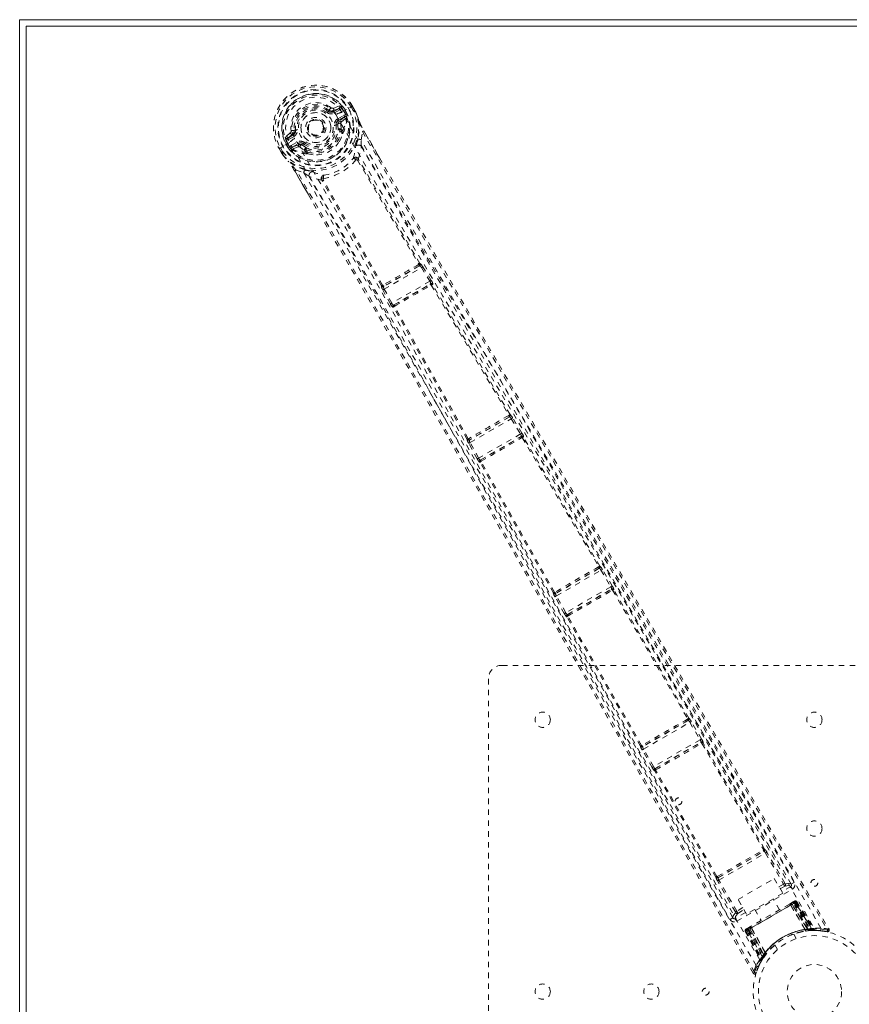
# Model space of a CAD drawing. Header units: inches. Extents: x 17.8 to 113.3, y 44.2 to 80.
# Tile 2 of 6: x 17.8 to 33.1, y 61.8 to 80. Entities that reach past the tile are written whole.
import ezdxf

# ---------------------------------------------------------------- set-up
doc = ezdxf.new("R2010")
doc.units = ezdxf.units.IN
doc.header["$MEASUREMENT"] = 0
doc.linetypes.add('SLD-Dashed', pattern=[0.075, 0.05, -0.025])
doc.linetypes.add('SLD-Solid', pattern=[0])

msp = doc.modelspace()

# ---------------------------------------------------------------- linework, layer by layer
at = {"color": 7, "linetype": 'SLD-Solid', "lineweight": 15}
for p, q in [((17.833, 79.956), (113.333, 79.956)), ((17.833, 44.206), (17.833, 79.956)), ((17.951, 44.324), (17.951, 79.837)), ((17.951, 79.837), (113.215, 79.837)), ((17.951, 79.837), (17.951, 44.324)), ((113.215, 79.837), (17.951, 79.837))]:
    msp.add_line(p, q, dxfattribs=at)
at = {"color": 7, "linetype": 'SLD-Dashed', "lineweight": 0}
for p, q in [((23.511, 78.271), (23.526, 78.29)), ((23.562, 78.337), (23.526, 78.29)), ((23.526, 78.29), (23.532, 78.286)), ((23.599, 78.282), (23.71, 78.323)), ((23.599, 78.282), (23.61, 78.264)), ((23.719, 78.369), (23.604, 78.33)), ((23.71, 78.323), (23.61, 78.264)), ((23.725, 78.297), (23.625, 78.238)), ((23.761, 78.252), (23.907, 78.336)), ((23.761, 78.252), (23.761, 78.252)), ((23.796, 78.272), (23.8, 78.274)), ((23.833, 78.205), (23.796, 78.272)), ((23.796, 78.272), (23.796, 78.272)), ((23.835, 78.212), (23.8, 78.274)), ((23.826, 78.289), (23.862, 78.226)), ((23.862, 78.225), (23.836, 78.212)), ((23.862, 78.226), (23.862, 78.225)), ((23.907, 78.336), (23.953, 78.363)), ((23.931, 78.35), (23.955, 78.364)), ((23.969, 78.283), (23.931, 78.35)), ((23.957, 78.365), (23.953, 78.363)), ((23.994, 78.296), (23.955, 78.364)), ((23.957, 78.365), (23.995, 78.297)), ((23.995, 78.297), (23.995, 78.297)), ((24.018, 78.256), (24.02, 78.252)), ((23.686, 78.133), (23.797, 78.197)), ((23.701, 78.107), (23.812, 78.171)), ((23.713, 78.085), (23.701, 78.107)), ((23.812, 78.171), (23.713, 78.085)), ((23.753, 78.075), (23.843, 78.151)), ((23.841, 78.192), (23.833, 78.205)), ((23.836, 78.211), (23.841, 78.192)), ((23.846, 78.165), (23.843, 78.151)), ((23.843, 78.151), (23.843, 78.151)), ((23.843, 78.151), (23.843, 78.151)), ((23.846, 78.165), (23.847, 78.169)), ((23.846, 78.165), (23.846, 78.165)), ((22.813, 77.873), (22.722, 77.794)), ((22.887, 77.921), (22.911, 77.924)), ((23.686, 78.022), (23.657, 78.019)), ((23.694, 77.927), (23.686, 78.022)), ((23.746, 77.896), (23.727, 77.93)), ((23.749, 77.939), (23.741, 78.041)), ((23.768, 77.906), (23.749, 77.939)), ((23.776, 77.882), (23.775, 77.86)), ((24.117, 77.749), (24.143, 77.897)), ((24.168, 77.912), (24.455, 77.415)), ((22.802, 77.698), (22.676, 77.625)), ((22.766, 77.777), (22.857, 77.853)), ((22.867, 77.836), (22.766, 77.777)), ((22.882, 77.81), (22.781, 77.751)), ((22.802, 77.698), (22.802, 77.698)), ((22.831, 77.639), (22.943, 77.704)), ((22.857, 77.853), (22.867, 77.836)), ((22.958, 77.678), (22.943, 77.704)), ((22.61, 77.587), (22.606, 77.585)), ((22.606, 77.585), (22.646, 77.518)), ((22.607, 77.586), (22.647, 77.518)), ((22.656, 77.614), (22.61, 77.587)), ((22.632, 77.6), (22.671, 77.533)), ((22.646, 77.518), (22.646, 77.518)), ((22.676, 77.625), (22.656, 77.614)), ((22.774, 77.598), (22.737, 77.661)), ((22.768, 77.678), (22.763, 77.676)), ((22.763, 77.676), (22.799, 77.614)), ((22.806, 77.612), (22.768, 77.678)), ((22.775, 77.597), (22.774, 77.598)), ((22.799, 77.614), (22.775, 77.597)), ((22.8, 77.613), (22.814, 77.599)), ((22.814, 77.599), (22.806, 77.612)), ((22.831, 77.583), (22.835, 77.581)), ((22.835, 77.581), (22.848, 77.577)), ((22.846, 77.613), (22.958, 77.678)), ((22.97, 77.657), (22.846, 77.613)), ((22.96, 77.616), (22.849, 77.577)), ((22.97, 77.657), (22.958, 77.678)), ((23.039, 77.649), (23.019, 77.659)), ((23.056, 77.672), (23.039, 77.649)), ((23.039, 77.649), (23.117, 77.594)), ((23.099, 77.519), (23.079, 77.552)), ((23.098, 77.567), (23.117, 77.533)), ((23.135, 77.49), (23.115, 77.501)), ((22.67, 77.478), (22.673, 77.474)), ((22.785, 77.34), (22.774, 77.354)), ((24.05, 77.372), (24.05, 77.373)), ((24.05, 77.372), (25.178, 75.459)), ((24.066, 77.398), (24.066, 77.398)), ((25.199, 75.469), (24.072, 77.381)), ((23.197, 76.65), (22.893, 77.176)), ((22.919, 77.19), (23.06, 77.139)), ((23.388, 77.007), (23.388, 77.007)), ((24.493, 75.062), (23.401, 76.994)), ((23.419, 77.009), (23.419, 77.008)), ((24.512, 75.075), (23.42, 77.008)), ((25.193, 75.428), (24.531, 75.046)), ((24.542, 75.001), (25.227, 75.396)), ((25.175, 75.452), (25.175, 75.452)), ((25.189, 75.427), (25.193, 75.428)), ((25.203, 75.47), (25.199, 75.469)), ((25.227, 75.396), (25.381, 75.145)), ((25.252, 75.412), (25.237, 75.435)), ((25.406, 75.16), (25.252, 75.412)), ((24.49, 75.058), (24.493, 75.062)), ((24.516, 74.987), (24.504, 75.012)), ((24.657, 74.728), (24.516, 74.987)), ((24.531, 75.046), (24.534, 75.05)), ((24.683, 74.742), (24.542, 75.001)), ((25.381, 75.145), (24.683, 74.742)), ((24.713, 74.707), (25.396, 75.102)), ((25.396, 75.102), (25.389, 75.093)), ((25.401, 75.074), (25.401, 75.074)), ((25.429, 75.083), (25.436, 75.091)), ((24.713, 74.669), (24.701, 74.667)), ((24.724, 74.709), (24.713, 74.707)), ((26.849, 72.65), (26.109, 72.223)), ((26.123, 72.18), (26.88, 72.616)), ((26.846, 72.65), (26.849, 72.65)), ((26.859, 72.692), (26.857, 72.692)), ((26.88, 72.616), (27.05, 72.337)), ((27.075, 72.352), (26.905, 72.632)), ((27.05, 72.337), (26.28, 71.893)), ((26.308, 71.857), (27.067, 72.295)), ((27.067, 72.295), (27.063, 72.289)), ((27.083, 72.269), (28.489, 69.897)), ((27.103, 72.278), (27.107, 72.284)), ((28.509, 69.907), (27.103, 72.278)), ((26.068, 72.235), (26.069, 72.237)), ((26.254, 71.878), (26.097, 72.165)), ((26.109, 72.223), (26.111, 72.225)), ((26.28, 71.893), (26.123, 72.18)), ((26.304, 71.817), (26.297, 71.816)), ((27.655, 69.414), (26.304, 71.817)), ((26.315, 71.857), (26.308, 71.857)), ((27.673, 69.426), (26.323, 71.83)), ((28.511, 69.907), (28.509, 69.907)), ((28.5, 69.866), (27.695, 69.401)), ((27.71, 69.358), (28.53, 69.831)), ((28.495, 69.864), (28.495, 69.864)), ((28.499, 69.866), (28.5, 69.866)), ((28.53, 69.831), (28.711, 69.528)), ((28.736, 69.544), (28.556, 69.846)), ((27.654, 69.412), (27.655, 69.414)), ((27.695, 69.401), (27.696, 69.402)), ((27.699, 69.405), (27.7, 69.405)), ((27.882, 69.05), (27.71, 69.358)), ((28.711, 69.528), (27.882, 69.05)), ((27.91, 69.014), (28.728, 69.486)), ((28.722, 69.48), (28.722, 69.48)), ((28.728, 69.486), (28.725, 69.482)), ((28.746, 69.462), (30.127, 67.1)), ((28.766, 69.471), (28.769, 69.476)), ((30.147, 67.11), (28.766, 69.471)), ((27.856, 69.035), (27.684, 69.343)), ((27.915, 69.014), (27.91, 69.014)), ((27.918, 69.016), (27.918, 69.016)), ((27.904, 68.974), (27.899, 68.973)), ((29.259, 66.597), (27.904, 68.974)), ((29.277, 66.609), (27.922, 68.986)), ((26.708, 68.081), (38.208, 68.081)), ((26.458, 56.331), (26.458, 67.831)), ((30.138, 67.069), (29.299, 66.584)), ((29.314, 66.541), (30.167, 67.034)), ((30.132, 67.067), (30.132, 67.067)), ((30.136, 67.069), (30.138, 67.069)), ((30.148, 67.11), (30.147, 67.11)), ((30.167, 67.034), (30.355, 66.714)), ((30.38, 66.729), (30.193, 67.049)), ((30.355, 66.714), (29.497, 66.219)), ((29.526, 66.184), (30.371, 66.672)), ((30.366, 66.666), (30.365, 66.666)), ((30.371, 66.672), (30.369, 66.668)), ((30.39, 66.647), (31.52, 64.694)), ((30.409, 66.657), (30.412, 66.661)), ((31.539, 64.704), (30.409, 66.657)), ((29.258, 66.596), (29.259, 66.597)), ((29.471, 66.204), (29.288, 66.527)), ((29.299, 66.584), (29.3, 66.586)), ((29.303, 66.588), (29.303, 66.588)), ((29.497, 66.219), (29.314, 66.541)), ((29.519, 66.143), (29.515, 66.143)), ((30.646, 64.188), (29.519, 66.143)), ((29.53, 66.184), (29.526, 66.184)), ((29.534, 66.186), (29.533, 66.186)), ((30.664, 64.2), (29.537, 66.155)), ((30.686, 64.176), (31.53, 64.663)), ((31.529, 64.663), (31.53, 64.663)), ((31.54, 64.704), (31.539, 64.704)), ((30.701, 64.133), (31.559, 64.629)), ((31.559, 64.629), (31.89, 64.058)), ((31.916, 64.073), (31.585, 64.644)), ((30.645, 64.188), (30.646, 64.188)), ((31.004, 63.546), (30.675, 64.119)), ((30.686, 64.176), (30.686, 64.177)), ((31.03, 63.561), (30.701, 64.133)), ((31.054, 63.777), (31.72, 64.162)), ((31.72, 64.162), (31.877, 63.89)), ((31.03, 63.374), (32.053, 63.964)), ((31.807, 64.01), (31.89, 64.058)), ((31.83, 63.971), (31.914, 64.02)), ((32.023, 64.016), (31.858, 63.921)), ((32.032, 64.059), (32.031, 64.061)), ((32.033, 64.057), (32.085, 64.088)), ((32.037, 64.047), (32.033, 64.057)), ((32.037, 64.047), (32.033, 64.056)), ((31.211, 63.505), (31.054, 63.777)), ((31.877, 63.89), (31.211, 63.505)), ((31.815, 63.585), (31.698, 63.787)), ((32.082, 63.74), (32.073, 63.735)), ((31.141, 63.626), (31.03, 63.561)), ((31.051, 63.521), (31.164, 63.587)), ((31.221, 63.209), (32.1, 63.717)), ((32.088, 63.71), (31.232, 63.216)), ((31.248, 63.225), (32.072, 63.701)), ((31.361, 63.592), (31.477, 63.39)), ((32.066, 63.73), (32.019, 63.703)), ((32.023, 63.672), (32.021, 63.671)), ((32.286, 63.221), (32.021, 63.671)), ((32.023, 63.672), (32.29, 63.221)), ((32.047, 63.686), (32.048, 63.687)), ((32.339, 63.218), (32.047, 63.686)), ((32.106, 63.72), (32.048, 63.687)), ((32.048, 63.687), (32.341, 63.219)), ((32.344, 63.231), (32.072, 63.701)), ((32.088, 63.71), (32.122, 63.729)), ((32.088, 63.71), (32.364, 63.233)), ((32.1, 63.717), (32.379, 63.234)), ((32.419, 63.219), (32.104, 63.723)), ((32.106, 63.72), (32.417, 63.222)), ((32.134, 63.736), (32.122, 63.729)), ((32.122, 63.729), (32.439, 63.222)), ((32.134, 63.736), (32.455, 63.222)), ((30.906, 63.407), (30.959, 63.437)), ((30.957, 63.44), (30.958, 63.439)), ((30.959, 63.437), (30.966, 63.428)), ((30.96, 63.436), (30.966, 63.429)), ((31.192, 63.537), (31, 63.426)), ((31.187, 63.189), (31.22, 63.209)), ((31.198, 63.196), (31.187, 63.189)), ((31.198, 63.196), (31.479, 62.668)), ((31.213, 63.209), (31.492, 62.684)), ((31.272, 63.239), (31.214, 63.205)), ((31.214, 63.205), (31.49, 62.687)), ((31.499, 62.726), (31.22, 63.209)), ((31.273, 63.272), (31.226, 63.245)), ((31.232, 63.216), (31.507, 62.738)), ((31.248, 63.225), (31.519, 62.755)), ((31.272, 63.239), (31.273, 63.239)), ((31.531, 62.751), (31.272, 63.239)), ((31.273, 63.239), (31.532, 62.753)), ((31.299, 63.254), (31.297, 63.253)), ((31.554, 62.796), (31.297, 63.253)), ((31.299, 63.254), (31.556, 62.8)), ((32.286, 63.221), (32.29, 63.221)), ((32.296, 63.196), (32.302, 63.197)), ((32.341, 63.219), (32.339, 63.218)), ((32.341, 63.219), (32.417, 63.222)), ((32.344, 63.231), (32.347, 63.202)), ((32.365, 63.204), (32.367, 63.204)), ((32.367, 63.204), (32.368, 63.204)), ((32.368, 63.204), (32.443, 63.208)), ((32.379, 63.205), (32.381, 63.205)), ((32.439, 63.222), (32.455, 63.222)), ((32.457, 63.209), (32.473, 63.209)), ((32.464, 63.208), (32.48, 63.208)), ((32.696, 63.183), (32.57, 63.198)), ((31.187, 63.189), (31.471, 62.654)), ((32.126, 63.056), (32.078, 63.139)), ((31.732, 62.939), (31.78, 62.856)), ((31.494, 62.663), (31.437, 62.557)), ((31.471, 62.654), (31.479, 62.668)), ((31.489, 62.657), (31.53, 62.72)), ((31.49, 62.687), (31.531, 62.751)), ((31.523, 62.71), (31.499, 62.726)), ((31.542, 62.738), (31.519, 62.755)), ((31.53, 62.72), (31.531, 62.722)), ((31.532, 62.753), (31.531, 62.751)), ((31.532, 62.723), (31.531, 62.722)), ((31.562, 62.762), (31.543, 62.735)), ((31.554, 62.796), (31.556, 62.8)), ((31.433, 62.55), (31.385, 62.426)), ((31.425, 62.533), (31.434, 62.556)), ((31.471, 62.625), (31.479, 62.639)), ((31.33, 62.42), (31.356, 62.435))]:
    msp.add_line(p, q, dxfattribs=at)
at = {"color": 7, "linetype": 'SLD-Dashed', "lineweight": 0, "flags": 128}
for points in [[(23.651, 78.209), (23.606, 78.274), (23.546, 78.329), (23.475, 78.369), (23.397, 78.395), (23.314, 78.404), (23.23, 78.398), (23.148, 78.376), (23.071, 78.34), (23.001, 78.291), (22.941, 78.231), (22.894, 78.162), (22.861, 78.085), (22.843, 78.004), (22.843, 77.923), (22.86, 77.844), (22.894, 77.772)], [(23.493, 78.247), (23.497, 78.251), (23.5, 78.256), (23.503, 78.26), (23.506, 78.263), (23.508, 78.266), (23.51, 78.269), (23.511, 78.27), (23.511, 78.271)], [(23.625, 78.238), (23.622, 78.243), (23.619, 78.248), (23.616, 78.253), (23.614, 78.257), (23.612, 78.26), (23.611, 78.262), (23.61, 78.264), (23.61, 78.264)], [(23.725, 78.297), (23.723, 78.302), (23.72, 78.306), (23.717, 78.311), (23.715, 78.315), (23.713, 78.318), (23.712, 78.32), (23.711, 78.322), (23.71, 78.323)], [(23.754, 78.333), (23.743, 78.312), (23.725, 78.297)], [(32.578, 63.249), (31.359, 65.366), (30.134, 67.479), (28.902, 69.585), (27.661, 71.683), (26.68, 73.327), (25.698, 74.967), (24.722, 76.608), (23.761, 78.252)], [(23.955, 78.364), (23.956, 78.364), (23.957, 78.365), (23.957, 78.365)], [(23.969, 78.283), (23.975, 78.286), (23.98, 78.288), (23.985, 78.291), (23.989, 78.294), (23.992, 78.296), (23.994, 78.297), (23.995, 78.297), (23.995, 78.297)], [(24.02, 78.252), (24.02, 78.251), (24.019, 78.25), (24.018, 78.25), (24.017, 78.251), (24.012, 78.259), (24.01, 78.262), (24.008, 78.262), (24.006, 78.262), (24.003, 78.262), (24.001, 78.261), (23.999, 78.261), (23.997, 78.262), (23.993, 78.268), (23.99, 78.271), (23.986, 78.274), (23.977, 78.277), (23.973, 78.279), (23.969, 78.283)], [(24.018, 78.256), (24.051, 78.173), (24.073, 78.104)], [(24.077, 78.094), (24.054, 78.166), (24.02, 78.252)], [(23.651, 78.209), (24.627, 76.537), (25.62, 74.871), (26.619, 73.206), (27.617, 71.537), (28.61, 69.863), (29.9, 67.663), (31.181, 65.455), (32.456, 63.243)], [(23.686, 78.133), (23.688, 78.128), (23.691, 78.123), (23.694, 78.119), (23.696, 78.115), (23.698, 78.111), (23.699, 78.109), (23.7, 78.107), (23.701, 78.107)], [(23.741, 78.041), (23.744, 78.063), (23.753, 78.075)], [(23.797, 78.197), (23.815, 78.204), (23.833, 78.205)], [(23.812, 78.171), (23.812, 78.172), (23.811, 78.174), (23.81, 78.176), (23.808, 78.179), (23.806, 78.183), (23.803, 78.188), (23.8, 78.192), (23.797, 78.197)], [(23.836, 78.212), (23.836, 78.212), (23.836, 78.211)], [(24.077, 78.094), (24.085, 77.919), (24.06, 77.763)], [(24.073, 78.104), (24.08, 78.085), (24.091, 78.063)], [(24.077, 78.094), (24.076, 78.099), (24.073, 78.104)], [(24.091, 78.063), (24.113, 78.014), (24.168, 77.912)], [(22.94, 77.928), (22.935, 77.927), (22.929, 77.926), (22.924, 77.926), (22.92, 77.925), (22.916, 77.925), (22.913, 77.924), (22.911, 77.924), (22.911, 77.924)], [(23.627, 78.015), (23.633, 78.015), (23.638, 78.016), (23.643, 78.017), (23.648, 78.017), (23.651, 78.018), (23.654, 78.018), (23.656, 78.018), (23.657, 78.019)], [(23.768, 77.906), (23.776, 77.883), (23.776, 77.882)], [(24.168, 77.912), (24.168, 77.912), (24.167, 77.911), (24.165, 77.91), (24.162, 77.908), (24.159, 77.906), (24.154, 77.903), (24.149, 77.9), (24.143, 77.897)], [(24.143, 77.897), (24.807, 76.738), (25.484, 75.565), (26.176, 74.373), (26.842, 73.227), (27.531, 72.047), (28.22, 70.868), (28.877, 69.745), (29.46, 68.75), (29.867, 68.054), (30.536, 66.911), (31.114, 65.925), (31.664, 64.985), (32.194, 64.08), (32.702, 63.212)], [(24.452, 77.413), (24.331, 77.624), (24.167, 77.911)], [(22.781, 77.751), (22.759, 77.744), (22.735, 77.745)], [(22.766, 77.777), (22.766, 77.777), (22.767, 77.775), (22.769, 77.773), (22.771, 77.77), (22.773, 77.766), (22.775, 77.761), (22.778, 77.756), (22.781, 77.751)], [(31.386, 62.561), (30.163, 64.675), (28.945, 66.792), (27.737, 68.912), (26.541, 71.037), (25.608, 72.708), (24.678, 74.378), (23.746, 76.044), (22.802, 77.698)], [(22.882, 77.81), (22.879, 77.815), (22.876, 77.819), (22.874, 77.824), (22.872, 77.828), (22.87, 77.831), (22.868, 77.833), (22.867, 77.835), (22.867, 77.836)], [(31.453, 62.663), (30.232, 64.773), (29.018, 66.886), (27.814, 69.002), (26.622, 71.122), (25.693, 72.791), (24.767, 74.458), (23.837, 76.121), (22.894, 77.772)], [(23.074, 77.696), (23.071, 77.691), (23.068, 77.687), (23.065, 77.683), (23.062, 77.679), (23.06, 77.676), (23.058, 77.674), (23.057, 77.672), (23.056, 77.672)], [(23.71, 77.712), (23.741, 77.764), (23.775, 77.86)], [(32.085, 64.088), (31.776, 64.615), (31.45, 65.173), (31.105, 65.762), (30.742, 66.381), (30.368, 67.021), (30.317, 67.107), (30.266, 67.194), (30.215, 67.281), (30.164, 67.369), (30.113, 67.457), (30.048, 67.567), (29.853, 67.9), (29.68, 68.196), (29.528, 68.455), (29.397, 68.678), (29.326, 68.8), (29.262, 68.908), (29.208, 69.001), (29.162, 69.08), (29.125, 69.143), (29.096, 69.192), (29.03, 69.305), (28.942, 69.456), (28.678, 69.906), (28.435, 70.322), (28.318, 70.52), (28.208, 70.71), (28.102, 70.89), (27.971, 71.114), (27.838, 71.341), (27.709, 71.561), (27.583, 71.777), (27.019, 72.743), (26.419, 73.771), (25.846, 74.756), (25.266, 75.755), (24.684, 76.762), (24.117, 77.749)], [(22.606, 77.585), (22.606, 77.585), (22.607, 77.586), (22.609, 77.587), (22.612, 77.589), (22.616, 77.591), (22.621, 77.594), (22.627, 77.597), (22.632, 77.6)], [(22.671, 77.533), (22.666, 77.53), (22.661, 77.526), (22.656, 77.524), (22.652, 77.521), (22.649, 77.52), (22.646, 77.519), (22.645, 77.518), (22.646, 77.518)], [(22.671, 77.533), (22.672, 77.528), (22.671, 77.515), (22.671, 77.51), (22.673, 77.505), (22.675, 77.501), (22.675, 77.499), (22.675, 77.497), (22.672, 77.494), (22.67, 77.491), (22.669, 77.49), (22.669, 77.488), (22.67, 77.484), (22.674, 77.476), (22.674, 77.475), (22.674, 77.474), (22.674, 77.474), (22.673, 77.474)], [(22.8, 77.613), (22.799, 77.614), (22.799, 77.614)], [(22.806, 77.612), (22.817, 77.628), (22.831, 77.639)], [(22.831, 77.639), (22.834, 77.634), (22.837, 77.63), (22.839, 77.625), (22.842, 77.621), (22.843, 77.618), (22.845, 77.616), (22.846, 77.614), (22.846, 77.613)], [(22.995, 77.611), (22.974, 77.619), (22.96, 77.616)], [(23.079, 77.552), (23.039, 77.577), (22.995, 77.611)], [(23.115, 77.501), (23.114, 77.501), (23.099, 77.519)], [(24.021, 77.639), (24.018, 77.627), (24.016, 77.618)], [(24.066, 77.398), (24.101, 77.509), (24.121, 77.622)], [(32.033, 64.057), (30.049, 67.446), (28.065, 70.834), (26.086, 74.224), (24.121, 77.622)], [(22.67, 77.478), (22.725, 77.408), (22.774, 77.354)], [(22.673, 77.474), (22.73, 77.402), (22.781, 77.346)], [(22.774, 77.354), (22.777, 77.349), (22.781, 77.346)], [(23.076, 77.195), (22.928, 77.251), (22.781, 77.346)], [(23.135, 77.49), (23.235, 77.472), (23.296, 77.473)], [(24.066, 77.398), (24.059, 77.407), (24.051, 77.412), (24.042, 77.414), (24.034, 77.413), (24.028, 77.408), (24.023, 77.4), (24.022, 77.39), (24.023, 77.38)], [(24.455, 77.415), (26.292, 74.232), (28.433, 70.562), (30.581, 66.895), (32.728, 63.227)], [(22.893, 77.176), (22.893, 77.176), (22.894, 77.176), (22.896, 77.177), (22.899, 77.179), (22.903, 77.181), (22.908, 77.184), (22.913, 77.187), (22.919, 77.19)], [(22.895, 77.176), (23.034, 76.936), (23.155, 76.729), (23.2, 76.651)], [(31.356, 62.435), (30.894, 63.248), (30.413, 64.093), (29.914, 64.969), (29.534, 65.637), (29.483, 65.726), (29.432, 65.815), (29.381, 65.904), (29.33, 65.994), (29.279, 66.084), (29.218, 66.192), (29.036, 66.511), (28.871, 66.802), (28.721, 67.066), (28.586, 67.302), (28.335, 67.743), (28.115, 68.129), (27.79, 68.701), (27.493, 69.221), (27.225, 69.692), (26.924, 70.22), (26.617, 70.759), (26.023, 71.8), (25.39, 72.907), (24.777, 73.976), (24.158, 75.052), (23.533, 76.134), (22.919, 77.19)], [(23.06, 77.139), (23.44, 76.483), (23.838, 75.795), (24.252, 75.076), (24.684, 74.324), (25.107, 73.586), (25.463, 72.963), (25.803, 72.368), (26.168, 71.729), (26.558, 71.047), (26.677, 70.837), (26.799, 70.623), (26.923, 70.406), (27.031, 70.217), (27.118, 70.063), (27.21, 69.902), (27.306, 69.734), (27.406, 69.558), (27.608, 69.202), (27.826, 68.819), (28.06, 68.409), (28.105, 68.329), (28.117, 68.308), (28.125, 68.294), (28.137, 68.274), (28.151, 68.248), (28.169, 68.217), (28.189, 68.181), (28.262, 68.054), (28.357, 67.886), (28.457, 67.711), (28.573, 67.508), (28.705, 67.274), (28.762, 67.175), (28.821, 67.071), (28.883, 66.962), (28.947, 66.849), (28.988, 66.777), (29.028, 66.708), (29.441, 65.982), (29.839, 65.283), (30.216, 64.62), (30.572, 63.995), (30.906, 63.407)], [(23.203, 77.166), (23.215, 77.163), (23.223, 77.161)], [(23.388, 77.007), (23.276, 77.033), (23.167, 77.072)], [(23.167, 77.072), (25.128, 73.671), (27.074, 70.262), (29.016, 66.849), (30.959, 63.437)], [(23.427, 77.036), (23.418, 77.042), (23.409, 77.045), (23.4, 77.045), (23.392, 77.042), (23.387, 77.036), (23.384, 77.027), (23.385, 77.017), (23.388, 77.007)], [(31.33, 62.42), (29.228, 66.114), (27.125, 69.807), (25.018, 73.497), (23.197, 76.65)], [(25.175, 75.452), (25.176, 75.452), (25.176, 75.453), (25.177, 75.455), (25.178, 75.459)], [(25.189, 75.427), (25.194, 75.432), (25.198, 75.437), (25.2, 75.443), (25.199, 75.449), (25.196, 75.454), (25.191, 75.457), (25.185, 75.459), (25.178, 75.459)], [(25.227, 75.396), (25.235, 75.401), (25.244, 75.406), (25.249, 75.41), (25.252, 75.412)], [(25.381, 75.145), (25.386, 75.148), (25.39, 75.15), (25.394, 75.153), (25.398, 75.155), (25.401, 75.157), (25.403, 75.159), (25.405, 75.16), (25.406, 75.16)], [(24.512, 75.075), (24.509, 75.069), (24.507, 75.063), (24.508, 75.056), (24.511, 75.051), (24.515, 75.048), (24.521, 75.046), (24.528, 75.047), (24.534, 75.05)], [(24.512, 75.075), (24.516, 75.073), (24.518, 75.073), (24.519, 75.073), (24.52, 75.074)], [(24.516, 74.987), (24.519, 74.988), (24.525, 74.992), (24.533, 74.996), (24.542, 75.001)], [(25.408, 75.073), (25.411, 75.078), (25.412, 75.084), (25.411, 75.089), (25.409, 75.093), (25.405, 75.095), (25.4, 75.096), (25.394, 75.095), (25.389, 75.093)], [(25.408, 75.073), (26.121, 73.878), (26.836, 72.682)], [(26.857, 72.692), (26.142, 73.888), (25.429, 75.083)], [(24.657, 74.728), (24.658, 74.728), (24.66, 74.729), (24.662, 74.731), (24.666, 74.732), (24.669, 74.735), (24.674, 74.737), (24.678, 74.739), (24.683, 74.742)], [(26.069, 72.237), (25.391, 73.454), (24.713, 74.669)], [(24.724, 74.709), (24.719, 74.705), (24.715, 74.701), (24.714, 74.696), (24.714, 74.691), (24.716, 74.687), (24.72, 74.684), (24.726, 74.683), (24.732, 74.683)], [(24.734, 74.689), (24.733, 74.688), (24.733, 74.688), (24.732, 74.686), (24.732, 74.683)], [(26.088, 72.25), (25.41, 73.467), (24.732, 74.683)], [(26.834, 72.675), (26.834, 72.675), (26.835, 72.676), (26.836, 72.678), (26.836, 72.682)], [(26.846, 72.65), (26.852, 72.655), (26.856, 72.66), (26.858, 72.666), (26.857, 72.671), (26.854, 72.676), (26.849, 72.68), (26.843, 72.682), (26.836, 72.682)], [(26.88, 72.616), (26.889, 72.622), (26.897, 72.627), (26.903, 72.63), (26.905, 72.632)], [(26.903, 72.631), (26.897, 72.644), (26.895, 72.648)], [(26.088, 72.25), (26.085, 72.244), (26.083, 72.238), (26.084, 72.232), (26.087, 72.227), (26.091, 72.224), (26.097, 72.222), (26.104, 72.223), (26.111, 72.225)], [(27.05, 72.337), (27.054, 72.339), (27.059, 72.342), (27.063, 72.345), (27.067, 72.347), (27.07, 72.349), (27.073, 72.35), (27.074, 72.352), (27.075, 72.352)], [(27.083, 72.269), (27.086, 72.274), (27.087, 72.279), (27.087, 72.284), (27.084, 72.288), (27.08, 72.291), (27.075, 72.292), (27.069, 72.291), (27.063, 72.289)], [(26.088, 72.182), (26.091, 72.178), (26.099, 72.166)], [(26.097, 72.165), (26.1, 72.167), (26.106, 72.17), (26.114, 72.175), (26.123, 72.18)], [(26.254, 71.878), (26.255, 71.879), (26.257, 71.88), (26.26, 71.881), (26.263, 71.883), (26.267, 71.885), (26.271, 71.887), (26.276, 71.89), (26.28, 71.893)], [(26.315, 71.857), (26.31, 71.853), (26.307, 71.849), (26.305, 71.844), (26.305, 71.839), (26.307, 71.835), (26.311, 71.831), (26.317, 71.83), (26.323, 71.83)], [(26.325, 71.836), (26.324, 71.836), (26.324, 71.835), (26.323, 71.833), (26.323, 71.83)], [(28.487, 69.89), (28.488, 69.891), (28.488, 69.891), (28.489, 69.893), (28.489, 69.897)], [(28.499, 69.866), (28.504, 69.87), (28.508, 69.875), (28.51, 69.881), (28.51, 69.887), (28.507, 69.892), (28.502, 69.895), (28.496, 69.897), (28.489, 69.897)], [(28.53, 69.831), (28.539, 69.836), (28.547, 69.841), (28.553, 69.845), (28.556, 69.846)], [(28.554, 69.845), (28.548, 69.858), (28.545, 69.863)], [(28.711, 69.528), (28.715, 69.531), (28.72, 69.534), (28.724, 69.536), (28.728, 69.539), (28.731, 69.54), (28.734, 69.542), (28.735, 69.543), (28.736, 69.544)], [(27.673, 69.426), (27.67, 69.42), (27.669, 69.414), (27.669, 69.408), (27.672, 69.403), (27.677, 69.4), (27.683, 69.399), (27.689, 69.4), (27.696, 69.402)], [(27.673, 69.426), (27.677, 69.424), (27.679, 69.424), (27.68, 69.424), (27.681, 69.425)], [(27.675, 69.36), (27.678, 69.355), (27.686, 69.344)], [(27.684, 69.343), (27.687, 69.345), (27.693, 69.348), (27.701, 69.353), (27.71, 69.358)], [(28.746, 69.462), (28.749, 69.467), (28.75, 69.473), (28.749, 69.478), (28.747, 69.482), (28.743, 69.484), (28.737, 69.485), (28.731, 69.485), (28.725, 69.482)], [(28.746, 69.462), (28.743, 69.463), (28.741, 69.463), (28.74, 69.463), (28.739, 69.463)], [(27.856, 69.035), (27.857, 69.036), (27.859, 69.037), (27.861, 69.038), (27.865, 69.04), (27.868, 69.042), (27.873, 69.045), (27.877, 69.047), (27.882, 69.05)], [(27.915, 69.014), (27.91, 69.01), (27.906, 69.005), (27.904, 69), (27.904, 68.995), (27.907, 68.991), (27.911, 68.988), (27.916, 68.986), (27.922, 68.986)], [(27.925, 68.992), (27.924, 68.992), (27.923, 68.991), (27.922, 68.99), (27.922, 68.986)], [(31.745, 64.55), (31.521, 64.932), (31.233, 65.424), (30.965, 65.883), (30.716, 66.308), (30.49, 66.693), (30.284, 67.045), (30.097, 67.364), (29.929, 67.651), (29.699, 68.044), (29.549, 68.3)], [(30.125, 67.093), (30.125, 67.093), (30.126, 67.094), (30.127, 67.096), (30.127, 67.1)], [(30.136, 67.069), (30.141, 67.073), (30.145, 67.078), (30.147, 67.084), (30.147, 67.089), (30.144, 67.094), (30.14, 67.098), (30.134, 67.1), (30.127, 67.1)], [(30.167, 67.034), (30.176, 67.039), (30.184, 67.044), (30.19, 67.047), (30.193, 67.049)], [(30.191, 67.048), (30.186, 67.059), (30.184, 67.062)], [(30.355, 66.714), (30.359, 66.717), (30.364, 66.72), (30.368, 66.722), (30.372, 66.724), (30.375, 66.726), (30.378, 66.728), (30.379, 66.729), (30.38, 66.729)], [(30.39, 66.647), (30.393, 66.653), (30.394, 66.659), (30.393, 66.664), (30.391, 66.668), (30.386, 66.671), (30.381, 66.672), (30.375, 66.671), (30.369, 66.668)], [(30.39, 66.647), (30.387, 66.649), (30.385, 66.649), (30.384, 66.649), (30.383, 66.649)], [(29.277, 66.609), (29.274, 66.603), (29.273, 66.597), (29.274, 66.591), (29.276, 66.587), (29.281, 66.584), (29.287, 66.582), (29.293, 66.583), (29.3, 66.586)], [(29.277, 66.609), (29.281, 66.607), (29.283, 66.607), (29.284, 66.607), (29.284, 66.608)], [(29.281, 66.541), (29.283, 66.537), (29.29, 66.528)], [(29.288, 66.527), (29.291, 66.528), (29.297, 66.532), (29.305, 66.536), (29.314, 66.541)], [(29.471, 66.204), (29.472, 66.205), (29.474, 66.206), (29.476, 66.207), (29.48, 66.209), (29.484, 66.211), (29.488, 66.214), (29.492, 66.216), (29.497, 66.219)], [(29.53, 66.184), (29.525, 66.18), (29.521, 66.175), (29.519, 66.17), (29.519, 66.165), (29.522, 66.16), (29.526, 66.157), (29.531, 66.155), (29.537, 66.155)], [(29.54, 66.162), (29.539, 66.161), (29.538, 66.16), (29.538, 66.159), (29.537, 66.155)], [(30.672, 64.198), (30.881, 64.319), (31.095, 64.443), (31.308, 64.566), (31.518, 64.687)], [(30.69, 64.179), (30.792, 64.238), (30.895, 64.297), (30.998, 64.357), (31.102, 64.417), (31.197, 64.472), (31.292, 64.527), (31.384, 64.58), (31.455, 64.621), (31.525, 64.661)], [(31.529, 64.663), (31.534, 64.667), (31.538, 64.673), (31.54, 64.678), (31.539, 64.684), (31.537, 64.688), (31.532, 64.692), (31.527, 64.694), (31.52, 64.694)], [(31.559, 64.629), (31.568, 64.634), (31.576, 64.639), (31.582, 64.642), (31.585, 64.644)], [(30.664, 64.2), (30.661, 64.194), (30.66, 64.188), (30.661, 64.182), (30.663, 64.178), (30.668, 64.175), (30.674, 64.174), (30.68, 64.174), (30.686, 64.177)], [(30.664, 64.2), (30.668, 64.198), (30.67, 64.198), (30.671, 64.198), (30.672, 64.198)], [(30.675, 64.119), (30.676, 64.119), (30.678, 64.12), (30.681, 64.122), (30.684, 64.123), (30.688, 64.126), (30.692, 64.128), (30.697, 64.131), (30.701, 64.133)], [(31.916, 64.073), (31.913, 64.071), (31.907, 64.068), (31.899, 64.063), (31.89, 64.058)], [(31.914, 64.02), (31.988, 64.03), (32.023, 64.016)], [(32.033, 64.057), (31.999, 64.071), (31.925, 64.061)], [(32.053, 63.964), (32.041, 63.984), (32.032, 64), (32.025, 64.012), (32.023, 64.016)], [(31.004, 63.546), (31.007, 63.548), (31.013, 63.551), (31.02, 63.556), (31.03, 63.561)], [(32, 63.692), (31.824, 63.591), (31.646, 63.488), (31.467, 63.385), (31.291, 63.283)], [(32.021, 63.671), (31.842, 63.568), (31.66, 63.463), (31.478, 63.358), (31.299, 63.254)], [(32.007, 63.696), (32.006, 63.696), (32.005, 63.695), (32.003, 63.694), (32.001, 63.693)], [(32.001, 63.693), (32.005, 63.693), (32.011, 63.689), (32.017, 63.681), (32.023, 63.672)], [(32.047, 63.686), (32.045, 63.685), (32.04, 63.682), (32.032, 63.678), (32.023, 63.672)], [(32.072, 63.701), (32.079, 63.705), (32.086, 63.709), (32.092, 63.712), (32.097, 63.715), (32.101, 63.717), (32.104, 63.719), (32.106, 63.72), (32.106, 63.72)], [(32.1, 63.717), (32.113, 63.724), (32.124, 63.731), (32.128, 63.733), (32.131, 63.735), (32.134, 63.736)], [(30.959, 63.437), (30.964, 63.473), (31.01, 63.532)], [(31, 63.426), (31.005, 63.462), (31.051, 63.521)], [(31, 63.426), (31, 63.424), (31.002, 63.421), (31.005, 63.416), (31.009, 63.41), (31.013, 63.402), (31.018, 63.393), (31.024, 63.384), (31.03, 63.374)], [(31.232, 63.216), (31.22, 63.208), (31.209, 63.202), (31.201, 63.198), (31.198, 63.196)], [(31.218, 63.241), (31.215, 63.239), (31.212, 63.238), (31.21, 63.237), (31.21, 63.236)], [(31.214, 63.205), (31.214, 63.205), (31.216, 63.206), (31.219, 63.208), (31.223, 63.21), (31.228, 63.213), (31.235, 63.217), (31.241, 63.221), (31.248, 63.225)], [(31.297, 63.253), (31.288, 63.248), (31.281, 63.244), (31.276, 63.241), (31.273, 63.239)], [(31.291, 63.283), (31.288, 63.282), (31.287, 63.28), (31.285, 63.28), (31.285, 63.279)], [(31.297, 63.253), (31.294, 63.258), (31.292, 63.263), (31.29, 63.268), (31.289, 63.272), (31.289, 63.276), (31.289, 63.279), (31.289, 63.281), (31.291, 63.283)], [(32.302, 63.197), (32.3, 63.197), (32.299, 63.199), (32.297, 63.201), (32.296, 63.204), (32.294, 63.207), (32.293, 63.211), (32.291, 63.216), (32.29, 63.221)], [(32.532, 63.202), (32.49, 63.208), (32.305, 63.196)], [(32.48, 63.208), (32.478, 63.208), (32.478, 63.208)], [(32.696, 63.186), (32.704, 63.186), (32.712, 63.188), (32.72, 63.191), (32.726, 63.197), (32.73, 63.203), (32.732, 63.21), (32.732, 63.218), (32.729, 63.225)], [(32.728, 63.227), (32.727, 63.227), (32.726, 63.226), (32.721, 63.223), (32.712, 63.218), (32.707, 63.215), (32.702, 63.212)], [(32.153, 63.165), (32.141, 63.163), (32.13, 63.158)], [(31.513, 62.694), (31.517, 62.703), (31.521, 62.711)], [(31.569, 62.774), (31.57, 62.776), (31.57, 62.778), (31.569, 62.78), (31.567, 62.783), (31.565, 62.786), (31.562, 62.789), (31.558, 62.793), (31.554, 62.796)]]:
    msp.add_lwpolyline(points, dxfattribs=at)
at = {"color": 7, "linetype": 'SLD-Dashed', "lineweight": 0}
for centre, radius in [((23.284, 77.971), 0.7), ((23.284, 77.971), 0.69), ((23.284, 77.971), 0.623), ((23.284, 77.971), 0.32), ((23.284, 77.971), 0.275), ((23.284, 77.971), 0.187), ((23.284, 77.971), 0.157), ((23.284, 77.971), 0.142), ((23.284, 77.971), 0.14), ((23.284, 77.971), 0.138), ((27.458, 67.081), 0.141), ((32.458, 67.081), 0.141), ((29.958, 65.581), 0.0625), ((32.458, 65.081), 0.141), ((32.458, 64.081), 0.0625), ((32.458, 62.081), 1.125), ((32.458, 62.081), 1.03), ((32.458, 62.081), 0.5), ((27.458, 62.081), 0.141), ((29.458, 62.081), 0.141), ((30.458, 62.081), 0.0625)]:
    msp.add_circle(centre, radius, dxfattribs=at)
for centre, radius, start, end in [((23.284, 77.971), 0.78, 30.3208, 209.6784), ((23.284, 77.971), 0.78, 30, 209.6863), ((23.284, 77.971), 0.75, 30.3208, 209.6792), ((23.284, 77.971), 0.629, 30.4095, 209.5863), ((23.284, 77.971), 0.599, 30.4095, 209.5861), ((23.282, 77.975), 0.554, 30.0505, 209.9568), ((23.284, 77.971), 0.459, 52.774, 187.226), ((23.284, 77.971), 0.753, 215.5814, 24.4205), ((23.284, 77.971), 0.788, 219.1184, 20.8816), ((23.284, 77.971), 0.632, 216.2981, 23.7021), ((23.284, 77.971), 0.4, 52.774, 187.226), ((23.284, 77.971), 0.376, 52.774, 187.226), ((23.284, 77.971), 0.346, 52.7741, 187.226), ((23.284, 77.971), 0.275, 0.0001, 179.9999), ((23.565, 78.341), 0.119, 232.7735, 300), ((23.565, 78.341), 0.089, 232.774, 300), ((23.569, 78.347), 0.0716, 238.9522, 295.1655), ((23.589, 78.373), 0.0457, 232.6779, 288.4977), ((23.584, 78.308), 0.0301, 301.4547, 47.6199), ((23.836, 77.902), 0.358, 102.1156, 121.0953), ((23.696, 78.349), 0.0299, 298.0521, 42.1106), ((23.591, 78.207), 0.206, 37.6635, 51.6544), ((23.284, 77.971), 0.593, 30.4056, 37.6091), ((27.319, 80.011), 3.741, 207.2713, 208.0452), ((23.304, 77.892), 0.801, 27.0356, 30.3909), ((23.284, 77.971), 0.602, 216.4998, 23.5002), ((23.745, 78.03), 0.119, 119.9958, 187.2274), ((23.745, 78.03), 0.089, 120, 187.226), ((23.75, 78.032), 0.0648, 124.7402, 188.8662), ((23.717, 78.021), 0.031, 40.0049, 178.1866), ((23.727, 78.059), 0.03, 30.8847, 118.902), ((23.409, 78.15), 0.434, 325.8018, 0.1509), ((23.365, 78.116), 0.483, 327.9638, 5.8038), ((23.828, 78.145), 0.0305, 52.2022, 120.9936), ((23.74, 78.152), 0.108, 9.3921, 21.7857), ((27.711, 79.19), 3.796, 196.7753, 199.916), ((26.899, 79.375), 3.1, 205.0402, 208.2122), ((22.783, 77.908), 0.0456, 311.4017, 7.4171), ((22.842, 77.88), 0.0301, 192.3855, 298.5413), ((23.503, 72.824), 5.134, 96.8951, 97.5573), ((22.816, 77.912), 0.0714, 304.7324, 7.1543), ((22.822, 77.913), 0.089, 300, 7.226), ((22.822, 77.913), 0.119, 300.0004, 7.2265), ((23.284, 77.971), 0.275, 180.0002, 359.9998), ((23.284, 77.971), 0.376, 232.774, 7.226), ((23.284, 77.971), 0.346, 232.7739, 7.2262), ((23.279, 77.98), 0.451, 246.3986, 353.6013), ((23.286, 77.967), 0.41, 245.7173, 354.3044), ((23.268, 77.999), 0.498, 254.7113, 345.2889), ((23.724, 77.921), 0.0305, 35.9532, 169.0136), ((23.714, 77.885), 0.0466, 74.3477, 116.1405), ((23.766, 77.867), 0.0743, 103.6955, 121.8566), ((23.786, 77.833), 0.0745, 103.7488, 121.8562), ((23.719, 77.881), 0.0317, 344.5979, 29.2729), ((23.744, 77.829), 0.0441, 44.6129, 82.9503), ((22.75, 77.803), 0.0299, 197.8884, 301.9541), ((22.925, 77.823), 0.206, 188.3341, 202.342), ((23.284, 77.971), 0.593, 202.3909, 209.5868), ((23.087, 77.434), 0.389, 119.6821, 137.1655), ((23.002, 77.601), 0.119, 52.7751, 119.9994), ((23.002, 77.601), 0.089, 52.774, 120), ((23.3, 77.942), 0.47, 269.4281, 330.6372), ((21.944, 78.355), 2.197, 340.9793, 344.3654), ((23.854, 76.81), 0.974, 74.3664, 77.8147), ((17.379, 77.458), 6.744, 1.3953, 2.471), ((23.364, 77.927), 0.826, 209.657, 212.9103), ((23.03, 77.725), 0.436, 208.3439, 215.6057), ((22.875, 77.643), 0.0748, 215.4538, 233.3528), ((22.861, 77.587), 0.0305, 119.0163, 187.7856), ((23.12, 77.981), 0.491, 234.6718, 271.7214), ((23.067, 77.953), 0.435, 239.8467, 274.1939), ((22.986, 77.631), 0.03, 121.107, 209.1067), ((22.997, 77.609), 0.0542, 66.2226, 119.3827), ((23.024, 77.621), 0.031, 61.7517, 200.0568), ((23.107, 77.565), 0.0305, 70.9339, 204.0449), ((23.133, 77.501), 0.0744, 118.162, 136.289), ((23.143, 77.555), 0.0463, 123.6734, 165.7421), ((23.153, 77.467), 0.0748, 118.1804, 136.22), ((23.144, 77.55), 0.0317, 210.729, 255.4015), ((23.177, 77.502), 0.0441, 157.0351, 195.4031), ((23.134, 77.696), 0.885, 340.8594, 354.9876), ((24.07, 77.59), 0.0608, 32.1739, 151.9476), ((20.018, 74.749), 3.791, 40.0823, 43.2269), ((20.465, 75.675), 2.856, 31.7284, 35.6798), ((21.736, 76.535), 1.322, 28.9963, 37.515), ((23.275, 77.986), 0.963, 279.0615, 320.9481), ((23.31, 77.926), 0.841, 278.2528, 321.7504), ((24.016, 77.365), 0.0608, 33.3106, 138.1482), ((23.959, 77.318), 0.0883, 44.2813, 82.8789), ((24.031, 77.355), 0.026, 43.4102, 108.5453), ((24.09, 77.309), 0.0745, 104.2172, 122.2224), ((24.096, 77.398), 0.0299, 179.4718, 214.3782), ((23.997, 76.899), 0.968, 162.1715, 165.6441), ((26.793, 83.009), 6.957, 237.5453, 238.588), ((23.621, 79.322), 2.195, 255.6322, 259.0213), ((23.221, 77.1), 0.0608, 88.0538, 207.8192), ((23.597, 77.963), 0.885, 245.0099, 259.1451), ((23.443, 77.034), 0.0608, 101.8529, 206.6896), ((23.375, 76.982), 0.0278, 24.2878, 61.8663), ((23.454, 76.942), 0.0746, 117.7971, 135.7673), ((23.443, 77.016), 0.0249, 129.7924, 198.194), ((23.512, 77.059), 0.0884, 157.1328, 195.7063), ((41.83, 45.849), 33.966, 119.3633, 120.6383), ((41.748, 45.991), 33.775, 119.3677, 120.6323), ((25.141, 75.425), 0.0426, 0.1039, 38.6132), ((25.22, 75.395), 0.0768, 105.6014, 123.1162), ((25.199, 75.4), 0.0294, 111.2125, 121.1369), ((25.173, 75.453), 0.0301, 300.9035, 31.445), ((25.178, 75.454), 0.0301, 300.8716, 31.4205), ((25.173, 75.373), 0.0589, 22.9857, 69.8396), ((25.163, 75.397), 0.0829, 26.961, 60.9156), ((25.289, 75.068), 0.15, 8.959, 38.1389), ((24.517, 75.073), 0.0301, 208.5742, 299.1263), ((24.573, 75.057), 0.0829, 179.0782, 213.04), ((24.547, 75.007), 0.0768, 116.8814, 134.3931), ((24.52, 75.076), 0.0301, 208.5599, 299.0897), ((24.56, 75.089), 0.0426, 201.367, 239.9248), ((24.589, 75.036), 0.0589, 170.1424, 217.0321), ((24.555, 75.024), 0.033, 119.425, 128.2562), ((8.36, 103.82), 33.396, 299.3483, 300.6516), ((7.332, 105.603), 35.475, 299.3767, 300.6207), ((25.338, 75.106), 0.0582, 356.22, 42.466), ((25.373, 75.113), 0.0254, 299.4419, 308.4603), ((25.371, 75.061), 0.0331, 22.9684, 63.6173), ((25.403, 75.067), 0.0301, 31.8981, 119.194), ((25.411, 75.076), 0.0301, 31.7957, 119.2377), ((25.404, 75.069), 0.00598, 46.928, 113.9197), ((25.45, 75.007), 0.0785, 106.0008, 123.0803), ((24.795, 74.783), 0.149, 201.8482, 231.0564), ((24.738, 74.759), 0.0583, 197.5482, 243.7634), ((24.728, 74.681), 0.0301, 120.7644, 208.2003), ((24.739, 74.683), 0.0301, 120.8095, 208.093), ((24.767, 74.613), 0.0786, 116.9221, 133.9897), ((24.714, 74.734), 0.027, 291.8229, 300.3156), ((24.761, 74.709), 0.0331, 176.3846, 217.0525), ((43.405, 43.12), 33.884, 119.2797, 120.7202), ((43.326, 43.256), 33.699, 119.2857, 120.7143), ((26.804, 72.651), 0.038, 356.4221, 39.1841), ((26.883, 72.611), 0.0847, 107.7373, 123.1663), ((26.856, 72.624), 0.0279, 111.0391, 120.6529), ((26.831, 72.676), 0.0301, 300.5877, 31.1026), ((26.833, 72.676), 0.0301, 300.5538, 31.109), ((26.812, 72.586), 0.0744, 24.2914, 60.3244), ((26.733, 72.548), 0.192, 26.0897, 48.8436), ((26.126, 72.175), 0.0845, 116.8143, 132.2795), ((26.093, 72.255), 0.00679, 224.371, 294.5463), ((10.01, 100.962), 33.362, 299.2654, 300.7345), ((9.152, 102.448), 35.099, 299.2921, 300.7079), ((26.992, 72.289), 0.0748, 4.6818, 39.954), ((27.048, 72.308), 0.0244, 299.6486, 308.761), ((27.047, 72.258), 0.0313, 22.3148, 66.7867), ((27.078, 72.263), 0.0301, 31.55, 119.4689), ((27.082, 72.269), 0.0301, 31.4906, 119.51), ((26.916, 72.235), 0.198, 14.4301, 36.2923), ((27.079, 72.264), 0.00597, 45.8862, 114.2337), ((27.131, 72.195), 0.0879, 108.1966, 122.9832), ((26.256, 72.272), 0.192, 191.1565, 213.9119), ((26.094, 72.25), 0.0301, 208.8947, 299.4417), ((26.096, 72.252), 0.0301, 208.8881, 299.4237), ((26.131, 72.262), 0.038, 200.8225, 243.5655), ((26.183, 72.223), 0.0743, 179.655, 215.7265), ((26.127, 72.205), 0.0259, 118.9439, 129.3211), ((26.351, 71.918), 0.0749, 200.0528, 235.3116), ((26.436, 71.958), 0.198, 203.7095, 225.5643), ((26.323, 71.831), 0.0301, 120.4955, 208.5045), ((26.331, 71.831), 0.0301, 120.532, 208.4512), ((26.363, 71.751), 0.0881, 117.0344, 131.7942), ((26.307, 71.879), 0.0236, 291.0627, 300.4701), ((26.35, 71.855), 0.0313, 173.2353, 217.6784), ((28.545, 69.81), 0.104, 110.2012, 122.4259), ((28.483, 69.892), 0.0301, 300.4801, 30.6347), ((28.485, 69.892), 0.0301, 300.4711, 30.6372), ((28.364, 69.752), 0.214, 26.1714, 46.461), ((45.076, 40.226), 33.988, 119.2154, 120.7845), ((44.907, 40.519), 33.622, 119.2178, 120.7822), ((28.46, 69.868), 0.0351, 354.0238, 39.679), ((28.507, 69.843), 0.0247, 110.5407, 120.688), ((28.455, 69.797), 0.0822, 24.3024, 56.5709), ((28.56, 69.418), 0.216, 15.448, 35.4467), ((27.862, 69.462), 0.214, 193.5376, 213.8313), ((27.68, 69.427), 0.0301, 209.3664, 299.5257), ((27.721, 69.334), 0.104, 117.5873, 129.7827), ((27.681, 69.428), 0.0301, 209.3716, 299.5129), ((27.714, 69.437), 0.0351, 200.3298, 245.974), ((27.777, 69.406), 0.0821, 183.4016, 215.7244), ((27.711, 69.383), 0.0246, 119.3094, 129.4981), ((11.619, 98.176), 33.406, 299.2044, 300.7957), ((10.849, 99.509), 34.969, 299.2296, 300.771), ((28.647, 69.477), 0.0814, 6.2943, 38.6194), ((28.712, 69.498), 0.0212, 299.3736, 309.5957), ((28.711, 69.451), 0.0306, 21.5758, 68.3362), ((28.74, 69.456), 0.0301, 31.0551, 119.5301), ((28.743, 69.46), 0.0301, 31.0449, 119.5484), ((28.805, 69.368), 0.111, 110.7471, 122.1484), ((28.053, 69.125), 0.216, 204.5621, 224.5473), ((27.958, 69.08), 0.0814, 201.3739, 233.7073), ((27.925, 68.988), 0.0301, 120.4503, 208.9612), ((27.93, 68.988), 0.0301, 120.4749, 208.9307), ((27.908, 69.034), 0.021, 290.3745, 300.7014), ((27.949, 69.011), 0.0306, 171.6764, 218.4152), ((27.974, 68.888), 0.111, 117.8461, 129.2506), ((26.708, 67.831), 0.25, 90, 180), ((46.759, 37.312), 34.111, 119.1852, 120.8147), ((46.503, 37.754), 33.575, 119.1836, 120.8163), ((30.099, 67.071), 0.0335, 352.4466, 39.7099), ((30.204, 66.974), 0.147, 112.9886, 121.4846), ((30.144, 67.046), 0.0236, 110.3816, 120.6677), ((30.121, 67.095), 0.0301, 300.5134, 30.186), ((30.122, 67.095), 0.0301, 300.5023, 30.192), ((30.095, 67.003), 0.0788, 23.2925, 56.9727), ((30.008, 66.96), 0.205, 25.5539, 46.709), ((13.242, 95.363), 33.418, 299.1767, 300.8234), ((12.572, 96.524), 34.782, 299.198, 300.8021), ((30.294, 66.666), 0.0775, 4.164, 38.272), ((30.355, 66.685), 0.0212, 299.3681, 309.7537), ((30.355, 66.637), 0.0306, 21.1952, 69.0545), ((30.383, 66.642), 0.0301, 30.6323, 119.4869), ((30.386, 66.646), 0.0301, 30.6276, 119.5066), ((30.214, 66.611), 0.204, 14.0761, 35.3107), ((30.475, 66.507), 0.164, 113.5983, 121.208), ((29.457, 66.643), 0.205, 193.2864, 214.451), ((29.284, 66.611), 0.0301, 209.8036, 299.5011), ((29.347, 66.479), 0.147, 118.5266, 126.9999), ((29.285, 66.612), 0.0301, 209.8102, 299.4908), ((29.316, 66.619), 0.0335, 200.2971, 247.5506), ((29.377, 66.589), 0.0787, 183.0053, 216.7344), ((29.315, 66.567), 0.0239, 119.4028, 129.5586), ((29.657, 66.29), 0.204, 204.6888, 225.9249), ((29.569, 66.248), 0.0775, 201.7272, 235.8413), ((29.541, 66.158), 0.0301, 120.4929, 209.3688), ((29.545, 66.158), 0.0301, 120.514, 209.3699), ((29.616, 66.012), 0.163, 118.7856, 126.4151), ((29.523, 66.204), 0.0213, 290.2848, 300.6193), ((29.564, 66.181), 0.0306, 170.9372, 218.8088), ((31.514, 64.692), 0.00678, 305.3971, 13.7901), ((31.493, 64.666), 0.0324, 352.0639, 40.1194), ((31.644, 64.485), 0.243, 115.5878, 120.6963), ((31.537, 64.642), 0.0227, 110.9308, 122.339), ((31.513, 64.689), 0.0301, 301.3902, 29.919), ((31.514, 64.689), 0.0301, 301.3857, 29.93), ((31.492, 64.602), 0.0715, 21.4734, 58.5957), ((31.415, 64.565), 0.187, 24.8228, 47.9796), ((30.829, 64.227), 0.187, 192.0182, 215.1774), ((30.671, 64.203), 0.0301, 210.0697, 298.6174), ((30.78, 63.993), 0.237, 119.2394, 124.4766), ((30.672, 64.203), 0.0301, 210.0833, 298.6017), ((30.702, 64.209), 0.0324, 199.8788, 247.9279), ((30.701, 64.159), 0.0233, 117.8096, 128.9175), ((30.757, 64.178), 0.0713, 181.3344, 218.5779), ((32.125, 64.179), 0.264, 207.2384, 217.0104), ((31.899, 64.046), 0.03, 300.4163, 30.0235), ((31.957, 64.093), 0.0456, 206.8424, 225.8834), ((32.01, 64.041), 0.0277, 296.8692, 12.2903), ((32.008, 64.042), 0.09, 300.0132, 30.3552), ((32.176, 63.549), 0.211, 112.3305, 118.9887), ((32.097, 63.714), 0.03, 31.9704, 119.9677), ((30.589, 62.855), 1.739, 29.6998, 30.5822), ((32.097, 63.636), 0.104, 70.7179, 96.0567), ((32.108, 63.72), 0.03, 31.9952, 119.9949), ((30.768, 63.397), 0.308, 23.6898, 32.0578), ((31.988, 63.659), 0.0354, 19.2732, 69.237), ((32.022, 63.67), 0.0299, 31.7979, 119.8108), ((32.023, 63.671), 0.0299, 31.7983, 119.812), ((32.077, 63.68), 0.0498, 54.3781, 113.5428), ((31.689, 63.488), 0.438, 29.0714, 32.8578), ((32.081, 63.704), 0.03, 31.9298, 119.9378), ((31.506, 63.377), 0.67, 29.7759, 32.2507), ((30.985, 63.452), 0.09, 209.6446, 299.9871), ((30.985, 63.449), 0.0277, 227.5695, 303.1256), ((30.974, 63.525), 0.0373, 11.9714, 35.3173), ((31.036, 63.547), 0.03, 209.9692, 299.5892), ((31.213, 63.203), 0.03, 119.9975, 208.0109), ((31.291, 63.171), 0.104, 143.946, 169.2778), ((31.225, 63.21), 0.03, 120.0279, 208.0323), ((31.325, 63.064), 0.205, 121.0505, 127.9612), ((32.772, 64.115), 1.797, 209.4243, 210.2785), ((31.241, 63.219), 0.03, 120.0595, 208.0738), ((31.264, 63.21), 0.0498, 126.4555, 185.6254), ((31.966, 63.65), 0.852, 208.6606, 210.6075), ((31.627, 63.452), 0.442, 207.1557, 210.914), ((31.298, 63.253), 0.0299, 120.1837, 208.2095), ((31.3, 63.253), 0.0299, 120.1912, 208.202), ((31.326, 63.278), 0.0354, 170.7696, 220.7262), ((32.458, 62.081), 1.157, 77.8167, 162.1805), ((32.474, 62.053), 1.19, 90.8729, 149.1271), ((32.458, 62.081), 1.128, 90.464, 149.536), ((32.458, 62.082), 1.155, 93.8886, 146.1117), ((32.458, 62.082), 1.155, 94.6405, 145.3588), ((32.458, 62.082), 1.155, 95.661, 144.339), ((32.44, 62.112), 1.12, 97.9113, 142.0888), ((32.32, 63.221), 0.0345, 178.9657, 225.1254), ((32.271, 62.48), 0.742, 84.7579, 88.5461), ((32.365, 63.234), 0.0297, 211.4764, 274.5401), ((32.366, 63.234), 0.0297, 211.4762, 274.465), ((32.278, 62.394), 0.84, 80.418, 85.4936), ((32.458, 62.081), 1.127, 90.76, 95.6869), ((32.283, 63.217), 0.0832, 351.4169, 11.4044), ((32.285, 62.427), 0.81, 79.0491, 84.4106), ((32.326, 63.221), 0.0549, 343.602, 14.1679), ((32.285, 62.41), 0.829, 78.1822, 83.4978), ((32.439, 63.231), 0.0236, 201.983, 265.2443), ((32.443, 63.238), 0.0299, 211.8041, 270.7269), ((32.465, 63.238), 0.0299, 211.9055, 269.6719), ((32.459, 62.365), 0.843, 89.6302, 91.1804), ((32.414, 63.233), 0.043, 324.1837, 12.992), ((32.458, 62.08), 1.128, 85.3375, 90.4638), ((32.478, 63.236), 0.0278, 204.9456, 269.3777), ((32.481, 63.238), 0.03, 211.9811, 268.89), ((32.587, 61.887), 1.362, 90.3913, 95.5297), ((32.552, 63.234), 0.03, 265.9256, 29.6766), ((32.46, 62.095), 1.113, 77.9378, 85.3787), ((32.482, 62.067), 1.186, 78.0271, 85.3543), ((32.702, 63.212), 0.03, 257.8329, 30.3421), ((34.149, 62.884), 1.483, 167.2279, 168.3862), ((32.561, 61.872), 1.362, 144.4704, 149.6085), ((32.458, 62.08), 1.128, 149.5369, 154.6623), ((31.482, 62.695), 0.043, 227.0448, 275.7814), ((32.26, 62.395), 0.83, 156.5072, 161.814), ((32.375, 62.128), 1.031, 146.5939, 151.2025), ((31.448, 62.641), 0.0272, 330.0402, 32.6052), ((31.445, 62.64), 0.03, 331.1, 28.0249), ((32.241, 62.405), 0.806, 155.5761, 160.9637), ((31.453, 62.654), 0.0299, 330.3236, 28.0962), ((32.451, 62.085), 1.119, 144.2951, 149.2584), ((31.464, 62.672), 0.0299, 329.2676, 28.2078), ((31.465, 62.672), 0.0281, 328.4185, 31.1773), ((32.293, 62.387), 0.857, 154.5557, 159.5319), ((31.555, 62.79), 0.0702, 227.318, 251.0707), ((31.505, 62.737), 0.0297, 325.5314, 28.5241), ((32.458, 62.081), 1.127, 142.0341, 145.3558), ((31.506, 62.738), 0.0297, 325.4665, 28.5262), ((32.203, 62.443), 0.738, 151.4436, 155.25), ((31.54, 62.77), 0.0345, 14.8614, 61.0458), ((32.459, 62.053), 1.187, 154.6484, 161.9703), ((31.412, 62.576), 0.03, 210.3166, 334.0828), ((32.44, 62.088), 1.108, 154.6035, 161.8895), ((31.993, 62.348), 0.591, 149.41, 150.491), ((31.356, 62.435), 0.03, 209.6534, 342.1692), ((31.414, 62.564), 0.141, 246.0884, 258.2899)]:
    msp.add_arc(centre, radius, start, end, dxfattribs=at)

doc.saveas('drawing.dxf')
